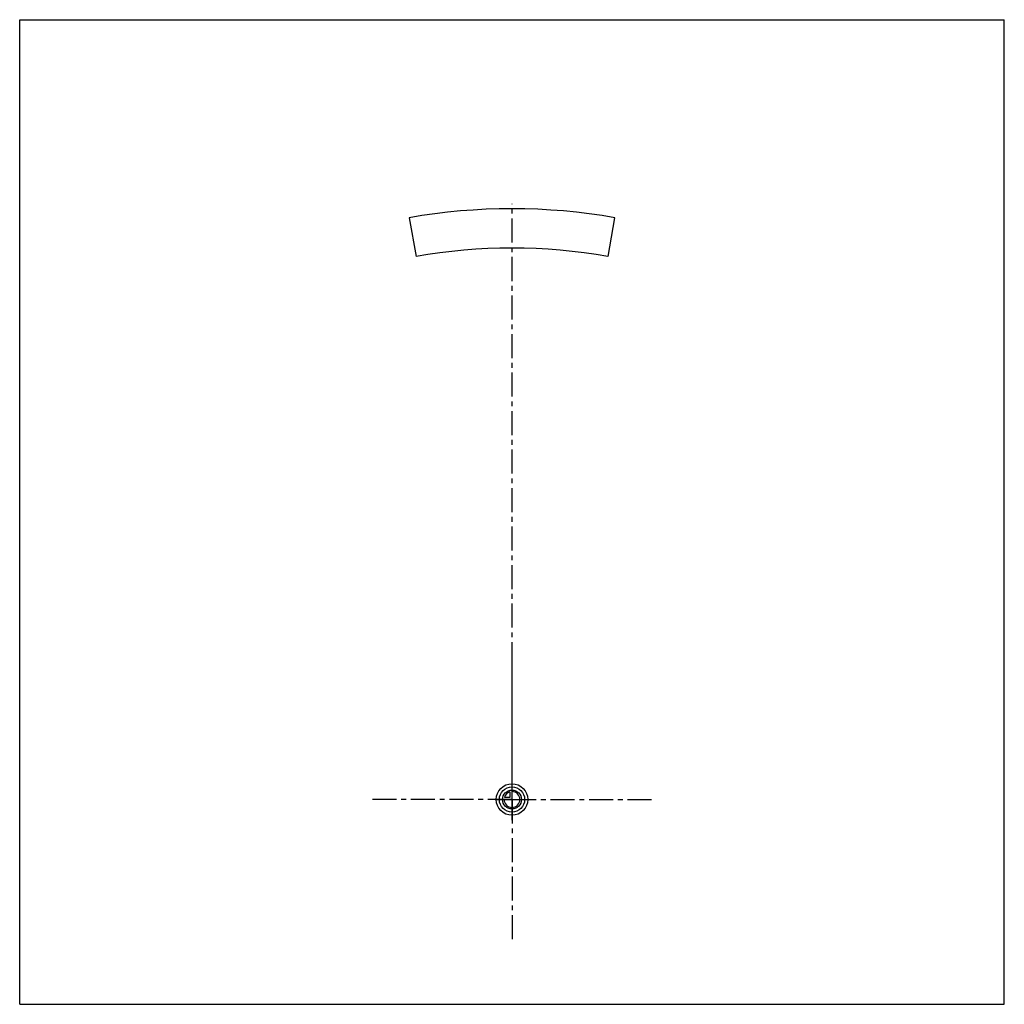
# Model space of a CAD drawing. Header units: millimetres. Extents: x 0 to 1000, y 0 to 1000.
import ezdxf

# ---------------------------------------------------------------- set-up
doc = ezdxf.new("R2010")
doc.units = ezdxf.units.MM
doc.header["$LTSCALE"] = 65.185185
doc.linetypes.add('CENTER', pattern=[0.6, 0.375, -0.075, 0.075, -0.075])
doc.layers.get('0').update_dxf_attribs({"linetype": 'CONTINUOUS'})
for name, color, linetype in [('ACHSEN_S', 7, 'CONTINUOUS'), ('KOERPER', 7, 'CONTINUOUS'), ('KURVEN', 7, 'CONTINUOUS')]:
    doc.layers.add(name, color=color, linetype=linetype)

msp = doc.modelspace()

# ---------------------------------------------------------------- linework, layer by layer
at = {"color": 7, "linetype": 'Continuous'}
for p, q in [((0, 0), (0, 1000)), ((0, 1000), (1000, 1000)), ((1000, 0), (1000, 1000)), ((0, 0), (1000, 0))]:
    msp.add_line(p, q, dxfattribs=at)
at = {"layer": 'ACHSEN_S', "color": 40, "linetype": 'CENTER'}
msp.add_line((500, 187), (500, 813), dxfattribs=at)
at = {"layer": 'KOERPER', "color": 7, "linetype": 'Continuous'}
for p, q in [((395.6, 798.8), (402.5, 759.5)), ((597.5, 759.5), (604.4, 798.8))]:
    msp.add_line(p, q, dxfattribs=at)
at = {"layer": 'KOERPER', "color": 40, "linetype": 'CENTER'}
for q in [(500, 353), (355, 208), (645, 208), (500, 63)]:
    msp.add_line((500, 208), q, dxfattribs=at)
at = {"layer": 'KOERPER', "color": 7, "linetype": 'Continuous'}
for radius in [600, 560]:
    msp.add_arc((500, 208), radius, 79.9763, 100.0237, dxfattribs=at)
at = {"layer": 'KURVEN', "color": 40, "linetype": 'Continuous'}
for p, q in [((500, 192), (500, 224)), ((497.8, 210.2), (492.3, 210.2)), ((497.8, 215.7), (497.8, 210.2)), ((484, 208), (516, 208))]:
    msp.add_line(p, q, dxfattribs=at)
for radius in [16, 12.8, 9.6]:
    msp.add_circle((500, 208), radius, dxfattribs=at)
for start, end in [(180, 90), (105.962, 164.038)]:
    msp.add_arc((500, 208), 8, start, end, dxfattribs=at)

doc.saveas('drawing.dxf')
